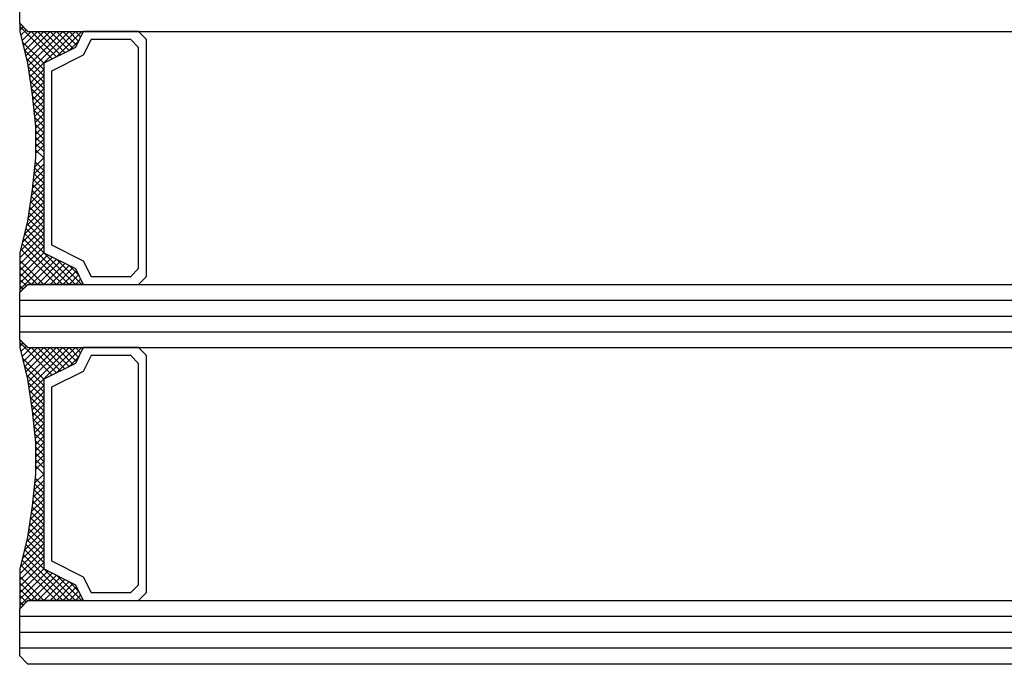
# Model space of a CAD drawing. Extents: x 4615668 to 9294084, y 5325188 to 10688993.
# Tile 53 of 256: x 4635304.12 to 4635310.34, y 5331512.96 to 5331517.04. Entities that reach past the tile are written whole.
import ezdxf

# ---------------------------------------------------------------- set-up
doc = ezdxf.new("R2010")
doc.units = 0
doc.header["$MEASUREMENT"] = 0
doc.layers.add('A_wymiary', color=152, linetype='Continuous', lineweight=5)
doc.layers.add('CrossSectionsGlass', color=7, linetype='Continuous')
doc.styles.add('wewn', font='arial.ttf', dxfattribs={"height": 12})
doc.dimstyles.new('Kopia 1do100 wew', dxfattribs={"dimscale": 0.5, "dimtxt": 8, "dimasz": 15, "dimexe": 20, "dimexo": 0, "dimgap": 5, "dimtad": 1, "dimdec": 0, "dimzin": 9, "dimtxsty": 'wewn', "dimblk": 'ARCHTICK', "dimcen": 3, "dimdle": 20, "dimclrd": 256, "dimclre": 256, "dimclrt": 256, "dimadec": 0, "dimazin": 2, "dimtfac": 1, "dimtdec": 0, "dimtix": 1, "dimtmove": 2, "dimatfit": 3, "dimldrblk": 'NONE', "dimfxl": 0, "dimtvp": 1, "dimtolj": 1, "dimtzin": 0, "dimlwd": 5, "dimlwe": 5, "dimarcsym": 0})

# ---------------------------------------------------------------- blocks, each defined once
blk = doc.blocks.new('_ArchTick')
at = {"color": 0, "linetype": 'ByBlock', "const_width": 0.15}
blk.add_lwpolyline([(-0.5, -0.5), (0.5, 0.5)], dxfattribs=at)
blk = doc.blocks.new('*D5554')
at = {"layer": 'A_wymiary', "lineweight": 5, "ltscale": 40}
for p, q in [((4635318.8385, 5331500.5496), (4635318.8385, 5331537.5498)), ((4635304.2287, 5331527.5498), (4635328.8385, 5331527.5498)), ((4635304.8845, 5331510.5496), (4635328.8385, 5331510.5496))]:
    blk.add_line(p, q, dxfattribs=at)
at = {"layer": 'Defpoints', "color": 0}
for p in [(4635304.2287, 5331527.5498), (4635318.8385, 5331527.5498), (4635304.8845, 5331510.5496)]:
    blk.add_point(p, dxfattribs=at)
at = {"layer": 'A_wymiary', "linetype": 'ByBlock', "lineweight": 5, "xscale": 7.5, "yscale": 7.5, "zscale": 7.5}
for p, rotation in [((4635318.8385, 5331527.5498), 90), ((4635318.8385, 5331510.5496), 270)]:
    blk.add_blockref('_ArchTick', p, dxfattribs=dict(at, rotation=rotation))
at = {"layer": 'A_wymiary', "ltscale": 40, "insert": (4635331.2135, 5331508.1846), "char_height": 12, "attachment_point": 5, "rotation": 90, "style": 'wewn'}
blk.add_mtext('\\A1;17', dxfattribs=at)
blk = doc.blocks.new('_None')

msp = doc.modelspace()

# ---------------------------------------------------------------- linework, layer by layer
at = {"layer": 'CrossSectionsGlass'}
for p, q in [((4635304.1168, 5331517.0197), (4635304.1168, 5331517.7997)), ((4635304.1668, 5331516.9697), (4635304.1168, 5331517.0197)), ((4635304.1168, 5331516.9777), (4635304.1388, 5331516.9997)), ((4635304.1188, 5331516.9997), (4635304.3221, 5331516.7964)), ((4635304.1248, 5331516.9457), (4635304.1588, 5331516.9797)), ((4635304.1668, 5331516.9697), (4635352.8668, 5331516.9697)), ((4635304.1354, 5331516.903), (4635304.2688, 5331516.7697)), ((4635304.2188, 5331516.2597), (4635304.2688, 5331516.2097)), ((4635304.2088, 5331516.0697), (4635304.2688, 5331516.1297)), ((4635304.2188, 5331516.1797), (4635304.2197, 5331516.1788)), ((4635304.1488, 5331515.6897), (4635304.4688, 5331515.3697)), ((4635304.1188, 5331515.4197), (4635304.2688, 5331515.5697)), ((4635304.1248, 5331515.5937), (4635304.3488, 5331515.3697)), ((4635304.1328, 5331515.6257), (4635304.3888, 5331515.3697)), ((4635304.1188, 5331515.3797), (4635304.2954, 5331515.5564)), ((4635304.1188, 5331515.3397), (4635304.3221, 5331515.543)), ((4635304.1188, 5331515.5197), (4635304.2688, 5331515.3697)), ((4635304.2288, 5331515.3697), (4635304.3754, 5331515.5164)), ((4635304.1188, 5331515.4797), (4635304.2288, 5331515.3697)), ((4635304.2688, 5331515.3697), (4635304.4021, 5331515.503)), ((4635304.3488, 5331515.3697), (4635304.4554, 5331515.4764)), ((4635304.3888, 5331515.3697), (4635304.4754, 5331515.4564)), ((4635304.1188, 5331515.4397), (4635304.1888, 5331515.3697)), ((4635304.1188, 5331515.3997), (4635304.1588, 5331515.3597)), ((4635304.4688, 5331515.3697), (4635304.5021, 5331515.403)), ((4635304.1668, 5331515.3697), (4635304.1168, 5331515.3197)), ((4635304.1168, 5331515.0197), (4635304.1168, 5331515.3197)), ((4635304.1188, 5331515.3597), (4635304.1388, 5331515.3397)), ((4635304.1668, 5331515.3697), (4635352.8668, 5331515.3697)), ((4635304.1168, 5331515.2697), (4635352.9168, 5331515.2697)), ((4635304.1168, 5331515.1697), (4635352.9168, 5331515.1697)), ((4635304.1168, 5331515.0697), (4635352.9168, 5331515.0697)), ((4635304.1668, 5331514.9697), (4635304.1168, 5331515.0197)), ((4635304.1168, 5331514.9777), (4635304.1388, 5331514.9997)), ((4635304.1188, 5331514.9997), (4635304.3221, 5331514.7964)), ((4635304.1248, 5331514.9457), (4635304.1588, 5331514.9797)), ((4635304.1668, 5331514.9697), (4635352.8668, 5331514.9697)), ((4635304.1354, 5331514.903), (4635304.2688, 5331514.7697)), ((4635304.2188, 5331514.2597), (4635304.2688, 5331514.2097)), ((4635304.2188, 5331514.1797), (4635304.2197, 5331514.1788)), ((4635304.2088, 5331514.0697), (4635304.2688, 5331514.1297)), ((4635304.1488, 5331513.6897), (4635304.4688, 5331513.3697)), ((4635304.1248, 5331513.5937), (4635304.3488, 5331513.3697)), ((4635304.1328, 5331513.6257), (4635304.3888, 5331513.3697)), ((4635304.1188, 5331513.4197), (4635304.2688, 5331513.5697)), ((4635304.1188, 5331513.3797), (4635304.2954, 5331513.5564)), ((4635304.1188, 5331513.3397), (4635304.3221, 5331513.543)), ((4635304.1188, 5331513.5197), (4635304.2688, 5331513.3697)), ((4635304.2288, 5331513.3697), (4635304.3754, 5331513.5164)), ((4635304.1188, 5331513.4797), (4635304.2288, 5331513.3697)), ((4635304.2688, 5331513.3697), (4635304.4021, 5331513.503)), ((4635304.3488, 5331513.3697), (4635304.4554, 5331513.4764)), ((4635304.3888, 5331513.3697), (4635304.4754, 5331513.4564)), ((4635304.1188, 5331513.4397), (4635304.1888, 5331513.3697)), ((4635304.1188, 5331513.3997), (4635304.1588, 5331513.3597)), ((4635304.4688, 5331513.3697), (4635304.5021, 5331513.403)), ((4635304.1668, 5331513.3697), (4635304.1168, 5331513.3197)), ((4635304.1188, 5331513.3597), (4635304.1388, 5331513.3397)), ((4635304.1668, 5331513.3697), (4635352.8668, 5331513.3697)), ((4635304.1168, 5331513.0197), (4635304.1168, 5331513.3197)), ((4635304.1168, 5331513.2697), (4635352.9168, 5331513.2697)), ((4635304.1168, 5331513.1697), (4635352.9168, 5331513.1697)), ((4635304.1168, 5331513.0697), (4635352.9168, 5331513.0697)), ((4635304.1668, 5331512.9697), (4635304.1168, 5331513.0197)), ((4635304.1668, 5331512.9697), (4635352.8668, 5331512.9697))]:
    msp.add_line(p, q, dxfattribs=at)
at = {"layer": 'CrossSectionsGlass', "flags": 128}
for points in [[(4635304.5188, 5331516.9697), (4635304.4688, 5331516.8697), (4635304.2688, 5331516.7697), (4635304.2688, 5331515.5697), (4635304.4688, 5331515.4697), (4635304.5188, 5331515.3697), (4635304.1688, 5331515.3697), (4635304.1188, 5331515.3197), (4635304.1188, 5331515.5697), (4635304.1688, 5331515.7697), (4635304.1988, 5331515.9697), (4635304.2188, 5331516.1697), (4635304.2188, 5331516.3697), (4635304.1988, 5331516.5697), (4635304.1688, 5331516.7697), (4635304.1188, 5331516.9697), (4635304.1188, 5331517.0197), (4635304.1688, 5331516.9697), (4635304.5188, 5331516.9697)], [(4635304.1328, 5331516.9137), (4635304.1888, 5331516.9697), (4635304.3488, 5331516.8097), (4635304.5088, 5331516.9697), (4635304.5154, 5331516.963)], [(4635304.1408, 5331516.8817), (4635304.2288, 5331516.9697), (4635304.3754, 5331516.823)], [(4635304.1488, 5331516.8497), (4635304.2688, 5331516.9697), (4635304.4021, 5331516.8364)], [(4635304.1568, 5331516.8177), (4635304.3088, 5331516.9697), (4635304.4288, 5331516.8497), (4635304.4888, 5331516.9097), (4635304.4288, 5331516.9697), (4635304.1766, 5331516.7175)], [(4635304.1648, 5331516.7857), (4635304.3488, 5331516.9697), (4635304.4554, 5331516.863)], [(4635304.1714, 5331516.7523), (4635304.3888, 5331516.9697), (4635304.4754, 5331516.883)], [(4635304.1818, 5331516.6827), (4635304.4688, 5331516.9697), (4635304.5021, 5331516.9364)], [(4635304.8688, 5331515.3697), (4635304.9188, 5331515.4197), (4635304.9188, 5331516.9197), (4635304.8688, 5331516.9697), (4635304.5188, 5331516.9697), (4635304.4688, 5331516.8697), (4635304.2688, 5331516.7697), (4635304.2688, 5331515.5697), (4635304.4688, 5331515.4697), (4635304.5188, 5331515.3697), (4635304.8688, 5331515.3697)], [(4635304.8188, 5331515.4197), (4635304.8688, 5331515.4697), (4635304.8688, 5331516.8697), (4635304.8188, 5331516.9197), (4635304.5688, 5331516.9197), (4635304.5188, 5331516.8197), (4635304.3188, 5331516.7197), (4635304.3188, 5331515.6197), (4635304.5188, 5331515.5197), (4635304.5688, 5331515.4197), (4635304.8188, 5331515.4197)], [(4635304.187, 5331516.648), (4635304.2688, 5331516.7297), (4635304.1488, 5331516.8497)], [(4635304.1922, 5331516.6132), (4635304.2688, 5331516.6897), (4635304.1621, 5331516.7964)], [(4635304.1975, 5331516.5784), (4635304.2688, 5331516.6497), (4635304.1723, 5331516.7462)], [(4635304.2015, 5331516.5424), (4635304.2688, 5331516.6097), (4635304.1794, 5331516.6991)], [(4635304.2051, 5331516.5061), (4635304.2688, 5331516.5697), (4635304.1864, 5331516.6521)], [(4635304.2088, 5331516.4697), (4635304.2688, 5331516.5297), (4635304.1935, 5331516.605)], [(4635304.2124, 5331516.4333), (4635304.2688, 5331516.4897), (4635304.1999, 5331516.5586)], [(4635304.216, 5331516.397), (4635304.2688, 5331516.4497), (4635304.2043, 5331516.5141)], [(4635304.2188, 5331516.3597), (4635304.2688, 5331516.4097), (4635304.2088, 5331516.4697)], [(4635304.2188, 5331516.3197), (4635304.2688, 5331516.3697), (4635304.2132, 5331516.4253)], [(4635304.2188, 5331516.2797), (4635304.2688, 5331516.3297), (4635304.2177, 5331516.3808)], [(4635304.2188, 5331516.2397), (4635304.2688, 5331516.2897), (4635304.2188, 5331516.3397)], [(4635304.2188, 5331516.1997), (4635304.2688, 5331516.2497), (4635304.2188, 5331516.2997)], [(4635304.2132, 5331516.1141), (4635304.2688, 5331516.1697), (4635304.2188, 5331516.2197)], [(4635304.2043, 5331516.0253), (4635304.2688, 5331516.0897), (4635304.216, 5331516.1424)], [(4635304.1935, 5331515.9344), (4635304.2688, 5331516.0097), (4635304.2088, 5331516.0697)], [(4635304.1999, 5331515.9808), (4635304.2688, 5331516.0497), (4635304.2124, 5331516.1061)], [(4635304.1864, 5331515.8873), (4635304.2688, 5331515.9697), (4635304.2051, 5331516.0333)], [(4635304.1723, 5331515.7932), (4635304.2688, 5331515.8897), (4635304.1975, 5331515.961)], [(4635304.1794, 5331515.8403), (4635304.2688, 5331515.9297), (4635304.2015, 5331515.997)], [(4635304.1488, 5331515.6897), (4635304.2688, 5331515.8097), (4635304.187, 5331515.8914)], [(4635304.1621, 5331515.743), (4635304.2688, 5331515.8497), (4635304.1922, 5331515.9262)], [(4635304.1221, 5331515.583), (4635304.2688, 5331515.7297), (4635304.1766, 5331515.8219)], [(4635304.1354, 5331515.6364), (4635304.2688, 5331515.7697), (4635304.1818, 5331515.8567)], [(4635304.1188, 5331515.5397), (4635304.2688, 5331515.6897), (4635304.1714, 5331515.7871)], [(4635304.1188, 5331515.4997), (4635304.2688, 5331515.6497), (4635304.1648, 5331515.7537)], [(4635304.1188, 5331515.4597), (4635304.2688, 5331515.6097), (4635304.1568, 5331515.7217)], [(4635304.3088, 5331515.3697), (4635304.4288, 5331515.4897), (4635304.4888, 5331515.4297), (4635304.4288, 5331515.3697), (4635304.1408, 5331515.6577)], [(4635304.1888, 5331515.3697), (4635304.3488, 5331515.5297), (4635304.5088, 5331515.3697), (4635304.5154, 5331515.3764)], [(4635304.5188, 5331514.9697), (4635304.4688, 5331514.8697), (4635304.2688, 5331514.7697), (4635304.2688, 5331513.5697), (4635304.4688, 5331513.4697), (4635304.5188, 5331513.3697), (4635304.1688, 5331513.3697), (4635304.1188, 5331513.3197), (4635304.1188, 5331513.5697), (4635304.1688, 5331513.7697), (4635304.1988, 5331513.9697), (4635304.2188, 5331514.1697), (4635304.2188, 5331514.3697), (4635304.1988, 5331514.5697), (4635304.1688, 5331514.7697), (4635304.1188, 5331514.9697), (4635304.1188, 5331515.0197), (4635304.1688, 5331514.9697), (4635304.5188, 5331514.9697)], [(4635304.1328, 5331514.9137), (4635304.1888, 5331514.9697), (4635304.3488, 5331514.8097), (4635304.5088, 5331514.9697), (4635304.5154, 5331514.963)], [(4635304.1408, 5331514.8817), (4635304.2288, 5331514.9697), (4635304.3754, 5331514.823)], [(4635304.1488, 5331514.8497), (4635304.2688, 5331514.9697), (4635304.4021, 5331514.8364)], [(4635304.1568, 5331514.8177), (4635304.3088, 5331514.9697), (4635304.4288, 5331514.8497), (4635304.4888, 5331514.9097), (4635304.4288, 5331514.9697), (4635304.1766, 5331514.7175)], [(4635304.1648, 5331514.7857), (4635304.3488, 5331514.9697), (4635304.4554, 5331514.863)], [(4635304.1714, 5331514.7523), (4635304.3888, 5331514.9697), (4635304.4754, 5331514.883)], [(4635304.1818, 5331514.6827), (4635304.4688, 5331514.9697), (4635304.5021, 5331514.9364)], [(4635304.8688, 5331513.3697), (4635304.9188, 5331513.4197), (4635304.9188, 5331514.9197), (4635304.8688, 5331514.9697), (4635304.5188, 5331514.9697), (4635304.4688, 5331514.8697), (4635304.2688, 5331514.7697), (4635304.2688, 5331513.5697), (4635304.4688, 5331513.4697), (4635304.5188, 5331513.3697), (4635304.8688, 5331513.3697)], [(4635304.8188, 5331513.4197), (4635304.8688, 5331513.4697), (4635304.8688, 5331514.8697), (4635304.8188, 5331514.9197), (4635304.5688, 5331514.9197), (4635304.5188, 5331514.8197), (4635304.3188, 5331514.7197), (4635304.3188, 5331513.6197), (4635304.5188, 5331513.5197), (4635304.5688, 5331513.4197), (4635304.8188, 5331513.4197)], [(4635304.187, 5331514.648), (4635304.2688, 5331514.7297), (4635304.1488, 5331514.8497)], [(4635304.1922, 5331514.6132), (4635304.2688, 5331514.6897), (4635304.1621, 5331514.7964)], [(4635304.1975, 5331514.5784), (4635304.2688, 5331514.6497), (4635304.1723, 5331514.7462)], [(4635304.2015, 5331514.5424), (4635304.2688, 5331514.6097), (4635304.1794, 5331514.6991)], [(4635304.2051, 5331514.5061), (4635304.2688, 5331514.5697), (4635304.1864, 5331514.6521)], [(4635304.2088, 5331514.4697), (4635304.2688, 5331514.5297), (4635304.1935, 5331514.605)], [(4635304.2124, 5331514.4333), (4635304.2688, 5331514.4897), (4635304.1999, 5331514.5586)], [(4635304.216, 5331514.397), (4635304.2688, 5331514.4497), (4635304.2043, 5331514.5141)], [(4635304.2188, 5331514.3597), (4635304.2688, 5331514.4097), (4635304.2088, 5331514.4697)], [(4635304.2188, 5331514.3197), (4635304.2688, 5331514.3697), (4635304.2132, 5331514.4253)], [(4635304.2188, 5331514.2797), (4635304.2688, 5331514.3297), (4635304.2177, 5331514.3808)], [(4635304.2188, 5331514.2397), (4635304.2688, 5331514.2897), (4635304.2188, 5331514.3397)], [(4635304.2188, 5331514.1997), (4635304.2688, 5331514.2497), (4635304.2188, 5331514.2997)], [(4635304.2132, 5331514.1141), (4635304.2688, 5331514.1697), (4635304.2188, 5331514.2197)], [(4635304.2043, 5331514.0253), (4635304.2688, 5331514.0897), (4635304.216, 5331514.1424)], [(4635304.1999, 5331513.9808), (4635304.2688, 5331514.0497), (4635304.2124, 5331514.1061)], [(4635304.1864, 5331513.8873), (4635304.2688, 5331513.9697), (4635304.2051, 5331514.0333)], [(4635304.1935, 5331513.9344), (4635304.2688, 5331514.0097), (4635304.2088, 5331514.0697)], [(4635304.1723, 5331513.7932), (4635304.2688, 5331513.8897), (4635304.1975, 5331513.961)], [(4635304.1794, 5331513.8403), (4635304.2688, 5331513.9297), (4635304.2015, 5331513.997)], [(4635304.1488, 5331513.6897), (4635304.2688, 5331513.8097), (4635304.187, 5331513.8914)], [(4635304.1621, 5331513.743), (4635304.2688, 5331513.8497), (4635304.1922, 5331513.9262)], [(4635304.1354, 5331513.6364), (4635304.2688, 5331513.7697), (4635304.1818, 5331513.8567)], [(4635304.1188, 5331513.5397), (4635304.2688, 5331513.6897), (4635304.1714, 5331513.7871)], [(4635304.1221, 5331513.583), (4635304.2688, 5331513.7297), (4635304.1766, 5331513.8219)], [(4635304.1188, 5331513.4997), (4635304.2688, 5331513.6497), (4635304.1648, 5331513.7537)], [(4635304.1188, 5331513.4597), (4635304.2688, 5331513.6097), (4635304.1568, 5331513.7217)], [(4635304.3088, 5331513.3697), (4635304.4288, 5331513.4897), (4635304.4888, 5331513.4297), (4635304.4288, 5331513.3697), (4635304.1408, 5331513.6577)], [(4635304.1888, 5331513.3697), (4635304.3488, 5331513.5297), (4635304.5088, 5331513.3697), (4635304.5154, 5331513.3764)]]:
    msp.add_lwpolyline(points, dxfattribs=at)

# ---------------------------------------------------------------- dimensions: what is measured, and where the dimension line sits
at = {"layer": 'A_wymiary', "ltscale": 40}
dim = msp.add_linear_dim(base=(4635318.8385, 5331527.5498), p1=(4635304.8845, 5331510.5496), p2=(4635304.2287, 5331527.5498), angle=90, dimstyle='Kopia 1do100 wew', override={"dimtxsty": 'wewn', "dimldrblk": 'None'}, dxfattribs=at)
dim.commit()
dim.dimension.update_dxf_attribs({"geometry": '*D5554', "text_midpoint": (4635331.2135, 5331508.1846), "dimtype": 160})

doc.saveas('drawing.dxf')
